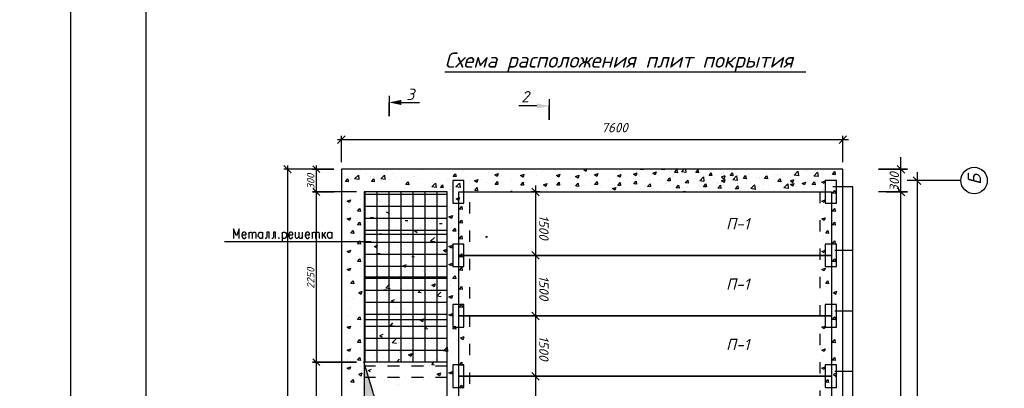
# Model space of a CAD drawing. Extents: x -119078 to 1619993, y 264752 to 340742.
# Tile 116 of 220: x 703426 to 729490, y 316090 to 325833. Entities that reach past the tile are written whole.
import ezdxf

# ---------------------------------------------------------------- set-up
doc = ezdxf.new("R2010")
doc.units = 0
doc.header["$MEASUREMENT"] = 0
doc.linetypes.add('ACAD_ISO03W100', pattern=[30, 12, -18])
doc.linetypes.add('CONTI', pattern=[0])
doc.layers.get('0').update_dxf_attribs({"color": 250, "linetype": 'CONTI'})
for name, color, linetype in [('PDF _Геометрия', 250, 'Continuous'), ('PDF _Сплошная заливка', 7, 'Continuous'), ('PDF _Текст', 7, 'Continuous'), ('Ярлык', 1, 'Continuous')]:
    doc.layers.add(name, color=color, linetype=linetype)
doc.styles.add('ISO', font='times.ttf')
doc.styles.add('PDF ISOCPEUR Italic', font='isocpeui.ttf')

msp = doc.modelspace()

# ---------------------------------------------------------------- linework, layer by layer
at = {"color": 0}
for p, q in [((725481.109, 321411.679), (724948.423, 321411.679)), ((725481.109, 304977.007), (725481.109, 321411.679)), ((725002.534, 319737.23), (725481.109, 319737.23)), ((725002.534, 318140.429), (725481.109, 318140.429)), ((725002.534, 316543.628), (725481.109, 316543.628))]:
    msp.add_line(p, q, dxfattribs=at)
at = {"color": 0, "lineweight": 30}
msp.add_line((715361.682, 319603.356), (724610.949, 319603.306), dxfattribs=at)
for points in [[(724911.49, 319603.356), (715050.414, 319603.356), (715050.414, 321282.757), (724911.49, 321282.757)], [(724911.49, 318006.556), (715050.414, 318006.556), (715050.414, 319603.356), (724911.49, 319603.356)], [(724911.49, 316409.755), (715050.414, 316409.755), (715050.414, 318006.556), (724911.49, 318006.556)], [(724911.49, 314812.954), (715050.414, 314812.954), (715050.414, 316409.755), (724911.49, 316409.755)]]:
    msp.add_lwpolyline(points, close=True, dxfattribs=at)
at = {"layer": 'PDF _Геометрия', "color": 7, "linetype": 'ACAD_ISO03W100', "lineweight": -3, "ltscale": 25}
for p, q in [((715340.364, 304960.778), (715340.364, 321282.757)), ((724610.96, 321282.757), (724610.871, 304960.778))]:
    msp.add_line(p, q, dxfattribs=at)
at = {"layer": 'PDF _Геометрия', "color": 7, "lineweight": -3}
msp.add_line((715340.364, 321282.757), (724610.96, 321282.757), dxfattribs=at)
at = {"layer": 'PDF _Геометрия', "lineweight": -3}
msp.add_lwpolyline([(746768.202, 297220.374), (746768.202, 326913.75), (704772.437, 326913.75), (704772.437, 297220.374)], close=True, dxfattribs=at)
at = {"layer": 'PDF _Геометрия', "lineweight": 30}
msp.add_lwpolyline([(706770.623, 326414.204), (746268.655, 326414.204), (746268.655, 297719.92), (706770.623, 297719.92)], close=True, dxfattribs=at)
at = {"layer": 'PDF _Геометрия', "color": 7, "lineweight": -3}
for points in [[(714677.369, 324455.808), (724232.252, 324455.808)], [(713206.557, 323823.285), (713206.557, 323281.404), (713206.557, 323645.481)], [(717443.887, 323730.149), (717443.887, 323188.269), (717443.887, 323552.345)], [(713528.299, 323645.481), (714010.912, 323645.481)], [(717117.912, 323552.345), (716639.533, 323552.345)], [(714739.215, 304960.778), (714739.215, 321282.757), (712542.057, 321282.757), (712542.057, 304960.778), (714739.215, 304960.778)], [(709238.801, 320050.825), (709238.801, 320300.598), (709162.599, 320122.793), (709086.397, 320300.598), (709086.397, 320050.825)], [(709306.536, 320148.194), (709420.839, 320148.194), (709420.839, 320169.361), (709412.373, 320194.762), (709399.672, 320207.462), (709382.738, 320220.163), (709353.104, 320220.163), (709336.171, 320207.462), (709315.003, 320182.062), (709306.536, 320148.194), (709306.536, 320122.793), (709315.003, 320088.926), (709336.171, 320063.525), (709353.104, 320050.825), (709382.738, 320050.825), (709399.672, 320063.525), (709420.839, 320088.926)], [(709488.575, 320220.163), (709488.575, 320050.825)], [(709488.575, 320169.361), (709513.975, 320207.462), (709535.142, 320220.163), (709552.076, 320220.163), (709573.243, 320207.462), (709581.71, 320169.361), (709581.71, 320050.825)], [(709581.71, 320169.361), (709611.344, 320207.462), (709628.278, 320220.163), (709649.445, 320220.163), (709666.379, 320207.462), (709679.08, 320169.361), (709679.08, 320050.825)], [(709856.884, 320088.926), (709839.95, 320063.525), (709818.783, 320050.825), (709793.382, 320050.825), (709772.215, 320063.525), (709763.748, 320076.226), (709755.281, 320088.926), (709742.581, 320122.793), (709742.581, 320148.194), (709755.281, 320182.062), (709772.215, 320207.462), (709793.382, 320220.163), (709818.783, 320220.163), (709839.95, 320207.462), (709856.884, 320182.062)], [(709856.884, 320220.163), (709856.884, 320050.825)], [(710030.455, 320050.825), (710030.455, 320220.163), (709971.187, 320220.163), (709971.187, 320101.626), (709962.72, 320063.525), (709945.786, 320050.825), (709924.619, 320050.825)], [(710199.793, 320050.825), (710199.793, 320220.163), (710144.758, 320220.163), (710144.758, 320101.626), (710136.291, 320063.525), (710115.124, 320050.825), (710098.19, 320050.825)], [(710373.364, 320220.163), (710373.364, 319970.389)], [(710373.364, 320182.062), (710390.298, 320207.462), (710411.465, 320220.163), (710441.099, 320220.163), (710458.033, 320207.462), (710479.2, 320182.062), (710487.667, 320148.194), (710487.667, 320122.793), (710479.2, 320088.926), (710458.033, 320063.525), (710441.099, 320050.825), (710411.465, 320050.825), (710390.298, 320063.525), (710373.364, 320088.926)], [(710542.702, 320148.194), (710657.005, 320148.194), (710657.005, 320169.361), (710648.538, 320194.762), (710640.071, 320207.462), (710618.904, 320220.163), (710593.503, 320220.163), (710572.336, 320207.462), (710555.402, 320182.062), (710542.702, 320148.194), (710542.702, 320122.793), (710555.402, 320088.926), (710572.336, 320063.525), (710593.503, 320050.825), (710618.904, 320050.825), (710640.071, 320063.525), (710657.005, 320088.926)], [(710822.109, 320101.626), (710792.475, 320063.525), (710771.308, 320050.825), (710754.374, 320050.825), (710733.207, 320063.525), (710724.74, 320101.626), (710724.74, 320220.163)], [(710915.245, 320101.626), (710885.611, 320063.525), (710868.677, 320050.825), (710847.51, 320050.825), (710830.576, 320063.525), (710822.109, 320101.626), (710822.109, 320220.163)], [(710915.245, 320050.825), (710915.245, 320220.163)], [(710982.98, 320148.194), (711097.283, 320148.194), (711097.283, 320169.361), (711088.816, 320194.762), (711076.116, 320207.462), (711059.182, 320220.163), (711029.548, 320220.163), (711012.614, 320207.462), (710991.447, 320182.062), (710982.98, 320148.194), (710982.98, 320122.793), (710991.447, 320088.926), (711012.614, 320063.525), (711029.548, 320050.825), (711059.182, 320050.825), (711076.116, 320063.525), (711097.283, 320088.926)], [(711165.018, 320220.163), (711165.018, 320050.825)], [(711165.018, 320169.361), (711190.419, 320207.462), (711211.586, 320220.163), (711228.52, 320220.163), (711249.687, 320207.462), (711258.154, 320169.361), (711258.154, 320050.825)], [(711258.154, 320169.361), (711287.788, 320207.462), (711304.722, 320220.163), (711325.889, 320220.163), (711342.823, 320207.462), (711355.523, 320169.361), (711355.523, 320050.825)], [(711431.725, 320220.163), (711431.725, 320050.825)], [(711524.861, 320220.163), (711431.725, 320101.626)], [(711469.826, 320148.194), (711533.328, 320050.825)], [(711685.732, 320088.926), (711668.798, 320063.525), (711647.631, 320050.825), (711622.23, 320050.825), (711601.063, 320063.525), (711592.596, 320076.226), (711584.129, 320088.926), (711571.429, 320122.793), (711571.429, 320148.194), (711584.129, 320182.062), (711601.063, 320207.462), (711622.23, 320220.163), (711647.631, 320220.163), (711668.798, 320207.462), (711685.732, 320182.062)], [(711685.732, 320220.163), (711685.732, 320050.825)], [(712537.824, 320160.894), (714739.215, 320160.894)], [(712732.562, 319961.923), (708851.885, 319961.923)], [(712537.824, 319034.798), (714739.215, 319034.798)], [(712537.824, 317908.702), (714739.215, 317908.702)], [(712537.824, 314763.254), (714739.215, 314763.254), (713003.503, 315245.866), (712537.824, 316786.84), (714739.215, 316786.84)], [(712537.824, 316685.237), (712842.632, 316685.237)], [(713003.503, 316685.237), (713003.503, 316685.237)], [(713160.14, 316685.237), (713477.649, 316685.237)], [(713638.519, 316685.237), (713638.519, 316685.237)], [(713795.157, 316685.237), (714112.665, 316685.237)], [(714273.536, 316685.237), (714273.536, 316685.237)], [(714430.173, 316685.237), (714739.215, 316685.237)], [(712537.824, 316384.663), (712842.632, 316384.663)], [(713003.503, 316384.663), (713003.503, 316384.663)], [(713160.14, 316384.663), (713477.649, 316384.663)], [(713638.519, 316384.663), (713638.519, 316384.663)], [(713795.157, 316384.663), (714112.665, 316384.663)], [(714273.536, 316384.663), (714273.536, 316384.663)], [(714430.173, 316384.663), (714739.215, 316384.663)]]:
    msp.add_lwpolyline(points, dxfattribs=at)
at = {"layer": 'PDF _Геометрия', "color": 251, "lineweight": -3, "true_color": 0x535353}
for points in [[(712038.278, 322765.01), (711839.306, 322561.805)], [(711940.908, 322066.492), (711940.908, 322765.01)], [(725114.74, 322561.805), (725313.711, 322765.01)], [(725212.109, 322066.492), (725212.109, 322765.01)], [(711839.306, 322663.407), (725366.955, 322663.407)], [(726752.641, 304562.835), (726752.641, 322200.737)], [(710615.84, 321782.303), (710416.869, 321981.275)], [(710518.471, 321981.275), (710518.471, 304262.26)], [(711369.393, 321790.77), (711187.355, 321968.575)], [(711280.491, 321181.154), (711280.491, 321981.275)], [(726854.244, 321778.07), (726651.039, 321977.042)], [(726752.641, 321176.921), (726752.641, 321977.042)], [(711178.888, 321879.673), (711741.937, 321879.673), (710416.869, 321879.673)], [(726156.73, 321877.556), (726922.983, 321877.556), (726156.73, 321877.556)], [(727080.465, 321678.584), (727279.437, 321479.612)], [(727179.951, 321802.034), (727179.951, 304562.835)], [(711280.491, 316681.004), (711280.491, 321380.126)], [(717079.623, 321450.316), (717079.623, 304859.176)], [(712343.086, 321278.524), (711178.888, 321278.524), (711741.937, 321278.524)], [(726361.295, 321282.757), (726922.984, 321282.757), (726156.73, 321282.757)], [(711280.491, 314661.651), (711280.491, 316879.975)]]:
    msp.add_lwpolyline(points, dxfattribs=at)
at = {"layer": 'PDF _Геометрия', "color": 7, "lineweight": -3}
for points in [[(711940.908, 321879.673), (711940.908, 304363.863), (714739.215, 304363.863), (714739.215, 304363.863), (725212.109, 304363.863), (725212.109, 321879.673)], [(715185.818, 320984.299), (715185.818, 321581.215), (714889.477, 321581.215), (714889.477, 320984.299)], [(725046.894, 320984.299), (725046.894, 321581.215), (724750.553, 321581.215), (724750.553, 320984.299)], [(710288.695, 320076.226), (710275.995, 320063.525), (710288.695, 320050.825), (710297.162, 320063.525)], [(715185.818, 319304.899), (715185.818, 319901.814), (714889.477, 319901.814), (714889.477, 319304.899)], [(725046.894, 319304.899), (725046.894, 319901.814), (724750.553, 319901.814), (724750.553, 319304.899)], [(715185.818, 317708.098), (715185.818, 318305.013), (714889.477, 318305.013), (714889.477, 317708.098)], [(725046.894, 317708.098), (725046.894, 318305.013), (724750.553, 318305.013), (724750.553, 317708.098)], [(715185.818, 316111.297), (715185.818, 316708.213), (714889.477, 316708.213), (714889.477, 316111.297)], [(725046.894, 316111.297), (725046.894, 316708.213), (724750.553, 316708.213), (724750.553, 316111.297)]]:
    msp.add_lwpolyline(points, close=True, dxfattribs=at)
at = {"layer": 'PDF _Геометрия', "color": 8, "lineweight": -3, "true_color": 0x767676}
for points in [[(712022.309, 321689.168), (712022.309, 321689.168)], [(712128.145, 321549.464), (712051.943, 321557.931), (712111.211, 321629.899), (712123.911, 321549.464)], [(712115.444, 321697.635), (712115.444, 321697.635)], [(712407.552, 321604.499), (712293.249, 321625.666), (712390.618, 321727.269), (712403.319, 321604.499)], [(712393.887, 321723.035), (712393.887, 321723.035)], [(712445.653, 321850.038), (712445.653, 321850.038)], [(712593.824, 321761.136), (712593.824, 321761.136)], [(712699.66, 321663.767), (712699.66, 321663.767)], [(712711.395, 321689.168), (712711.395, 321689.168)], [(712817.231, 321549.464), (712741.029, 321557.931), (712800.298, 321629.899), (712812.998, 321549.464)], [(712804.531, 321697.635), (712804.531, 321697.635)], [(713096.639, 321604.499), (712982.336, 321625.666), (713079.705, 321727.269), (713092.405, 321604.499)], [(713134.74, 321850.038), (713134.74, 321850.038)], [(713282.91, 321761.136), (713282.91, 321761.136)], [(713388.746, 321663.767), (713388.746, 321663.767)], [(713850.192, 321676.467), (713850.192, 321676.467)], [(714066.097, 321634.133), (714066.097, 321634.133)], [(714087.265, 321866.972), (714087.265, 321866.972)], [(714510.609, 321769.603), (714510.609, 321769.603)], [(714959.917, 321759.969), (714976.85, 321683.767), (714900.648, 321688), (714964.15, 321759.969)], [(715099.058, 321659.534), (715099.058, 321659.534)], [(715162.559, 321858.505), (715162.559, 321858.505)], [(715839.91, 321786.537), (715839.91, 321786.537)], [(716153.185, 321680.701), (716153.185, 321680.701)], [(716953.306, 321786.537), (716953.306, 321786.537)], [(717101.477, 321701.868), (717101.477, 321701.868)], [(717270.814, 321828.871), (717270.814, 321828.871)], [(717740.727, 321782.303), (717740.727, 321782.303)], [(718358.809, 321875.439), (718422.311, 321833.105), (718435.011, 321879.673)], [(719493.372, 321663.767), (719493.372, 321663.767)], [(719662.064, 321837.338), (719662.064, 321837.338)], [(719679.644, 321625.666), (719679.644, 321625.666)], [(719823.581, 321706.101), (719823.581, 321706.101)], [(719831.402, 321680.701), (719831.402, 321680.701)], [(719925.184, 321879.673), (719925.184, 321866.972), (719848.982, 321875.439), (719853.215, 321879.673)], [(719865.269, 321782.303), (719865.269, 321782.303)], [(720141.089, 321748.436), (720141.089, 321748.436)], [(720148.91, 321723.035), (720148.91, 321723.035)], [(720183.424, 321778.07), (720272.326, 321811.937), (720246.925, 321731.502), (720183.424, 321773.837)], [(720234.225, 321795.004), (720234.225, 321795.004)], [(720340.061, 321723.035), (720340.061, 321723.035)], [(720483.352, 321879.673), (720487.585, 321866.972), (720411.383, 321875.439), (720415.617, 321879.673)], [(720517.219, 321875.439), (720517.219, 321875.439)], [(720619.469, 321811.937), (720619.469, 321811.937)], [(720631.522, 321786.537), (720631.522, 321786.537)], [(720687.204, 321850.038), (720687.204, 321850.038)], [(720707.724, 321684.934), (720707.724, 321684.934)], [(720839.608, 321786.537), (720763.406, 321795.004), (720822.674, 321866.972), (720835.374, 321786.537)], [(721047.046, 321879.673), (721059.747, 321790.77), (720945.444, 321811.937), (721013.179, 321879.673)], [(720992.012, 321811.937), (720992.012, 321811.937)], [(721279.886, 321642.6), (721279.886, 321642.6)], [(721380.842, 321866.972), (721397.776, 321786.537), (721321.574, 321795.004), (721385.075, 321866.972)], [(721368.788, 321820.404), (721368.788, 321820.404)], [(721448.577, 321811.937), (721448.577, 321811.937)], [(721799.953, 321625.666), (721799.953, 321625.666)], [(722008.038, 321676.467), (722096.94, 321710.335)], [(722008.038, 321672.234), (722071.54, 321629.899), (722096.94, 321706.101)], [(722016.505, 321769.603), (722016.505, 321769.603)], [(722046.139, 321795.004), (722046.139, 321795.004)], [(722456.137, 321718.802), (722456.137, 321718.802)], [(722689.623, 321625.666), (722689.623, 321625.666)], [(722723.49, 321765.37), (722723.49, 321765.37)], [(722930.929, 321655.3), (722930.929, 321655.3)], [(723007.131, 321668), (723007.131, 321668)], [(723019.185, 321642.6), (723019.185, 321642.6)], [(723095.387, 321799.237), (723095.387, 321799.237)], [(723400.841, 321735.736), (723400.841, 321735.736)], [(723489.744, 321731.502), (723489.744, 321731.502)], [(723553.245, 321629.899), (723570.179, 321549.464), (723493.977, 321557.931), (723557.479, 321629.899)], [(723497.564, 321706.101), (723497.564, 321706.101)], [(723570.179, 321735.736), (723570.179, 321735.736)], [(724078.192, 321706.101), (724078.192, 321706.101)], [(724230.596, 321833.105), (724230.596, 321833.105)], [(724289.864, 321837.338), (724289.864, 321837.338)], [(724488.836, 321850.038), (724488.836, 321850.038)], [(724682.928, 321800.115), (724682.928, 321800.115)], [(724712.562, 321855.15), (724712.562, 321855.15)], [(725017.37, 321736.613), (724941.168, 321745.08), (725000.437, 321817.049), (725013.137, 321736.613)], [(724953.869, 321804.348), (724953.869, 321804.348)], [(713210.942, 321596.032), (713210.942, 321596.032)], [(713621.586, 321405.527), (713621.586, 321405.527)], [(713752.822, 321363.192), (713752.822, 321363.192)], [(714070.331, 321405.527), (714070.331, 321405.527)], [(714358.205, 321532.53), (714358.205, 321532.53)], [(714552.943, 321469.029), (714552.943, 321469.029)], [(714620.678, 321469.029), (714637.612, 321392.827), (714561.41, 321397.06), (714624.912, 321469.029)], [(714743.448, 321604.499), (714743.448, 321604.499)], [(715353.064, 321574.865), (715353.064, 321574.865)], [(715425.033, 321574.865), (715425.033, 321574.865)], [(715670.573, 321617.199), (715670.573, 321617.199)], [(715789.109, 321519.83), (715789.109, 321519.83)], [(716102.384, 321549.464), (716102.384, 321549.464)], [(716449.526, 321612.966), (716449.526, 321612.966)], [(716779.735, 321519.83), (716779.735, 321519.83)], [(717418.985, 321388.593), (717418.985, 321388.593)], [(717457.086, 321490.196), (717457.086, 321490.196)], [(717728.026, 321363.192), (717728.026, 321363.192)], [(718011.667, 321409.76), (718011.667, 321409.76)], [(718134.437, 321460.562), (718134.437, 321460.562)], [(718219.106, 321494.429), (718219.106, 321494.429)], [(718388.444, 321456.328), (718388.444, 321456.328)], [(718540.848, 321536.764), (718540.848, 321536.764)], [(718752.52, 321536.764), (718752.52, 321536.764)], [(718811.788, 321435.161), (718811.788, 321435.161)], [(719019.227, 321600.265), (719019.227, 321600.265)], [(719040.394, 321545.231), (719040.394, 321545.231)], [(719489.139, 321405.527), (719489.139, 321405.527)], [(719717.099, 321621.433), (719717.099, 321621.433)], [(719798.18, 321388.593), (719798.18, 321388.593)], [(719848.335, 321363.192), (719848.335, 321363.192)], [(719966.872, 321557.931), (719966.872, 321557.931)], [(719983.806, 321452.095), (719983.806, 321452.095)], [(720170.723, 321375.893), (720170.723, 321375.893)], [(720394.45, 321591.798), (720394.45, 321591.798)], [(720500.286, 321452.095), (720500.286, 321452.095)], [(720539.033, 321515.596), (720539.033, 321515.596)], [(720665.39, 321422.461), (720665.39, 321422.461)], [(720975.078, 321388.593), (720975.078, 321388.593)], [(721076.034, 321562.164), (721076.034, 321562.164)], [(721089.381, 321418.227), (721089.381, 321418.227)], [(721097.201, 321388.593), (721097.201, 321388.593)], [(721143.769, 321532.53), (721143.769, 321532.53)], [(721342.741, 321392.827), (721342.741, 321392.827)], [(721406.889, 321460.562), (721406.889, 321460.562)], [(721418.943, 321430.928), (721418.943, 321430.928)], [(721618.561, 321469.029), (721618.561, 321469.029)], [(721753.385, 321536.764), (721753.385, 321536.764)], [(721889.502, 321524.063), (721889.502, 321524.063)], [(721897.322, 321494.429), (721897.322, 321494.429)], [(721935.423, 321367.426), (721935.423, 321367.426)], [(722020.092, 321363.192), (722020.092, 321363.192)], [(722278.979, 321566.398), (722278.979, 321566.398)], [(722430.736, 321507.13), (722430.736, 321507.13)], [(722672.042, 321494.429), (722672.042, 321494.429)], [(722701.677, 321600.265), (722701.677, 321600.265)], [(723078.453, 321375.893), (723078.453, 321375.893)], [(723108.087, 321477.495), (723108.087, 321477.495)], [(723244.204, 321452.095), (723244.204, 321452.095)], [(723412.895, 321621.433), (723412.895, 321621.433)], [(723738.87, 321469.029), (723738.87, 321469.029)], [(723785.438, 321447.861), (723785.438, 321447.861)], [(723832.653, 321574.865), (723921.555, 321608.732)], [(723832.653, 321570.631), (723896.154, 321528.297), (723921.555, 321604.499)], [(723985.057, 321579.098), (723985.057, 321579.098)], [(724213.662, 321409.76), (724213.662, 321409.76)], [(724272.931, 321380.126), (724272.931, 321380.126)], [(724712.562, 321380.268), (724712.562, 321380.268)], [(724754.897, 321575.006), (724754.897, 321575.006)], [(725017.37, 321575.742), (725017.37, 321575.742)], [(725207.875, 321619.456), (725207.875, 321619.456)], [(712191.646, 321278.524), (712191.646, 321278.524)], [(714739.215, 321215.022), (712537.824, 321215.022)], [(712571.692, 316786.84), (712571.692, 317908.702), (712571.692, 319034.798), (712571.692, 320160.894), (712571.692, 321282.757)], [(712639.427, 321117.653), (712639.427, 321117.653)], [(712880.733, 321278.524), (712880.733, 321278.524)], [(712889.2, 316786.84), (712889.2, 317908.702), (712889.2, 319034.798), (712889.2, 320160.894), (712889.2, 321282.757)], [(713206.708, 316786.84), (713206.708, 317908.702), (713206.708, 319034.798), (713206.708, 320160.894), (713206.708, 321282.757)], [(713524.216, 316786.84), (713524.216, 317908.702), (713524.216, 319034.798), (713524.216, 320160.894), (713524.216, 321282.757)], [(713841.725, 316786.84), (713841.725, 317908.702), (713841.725, 319034.798), (713841.725, 320160.894), (713841.725, 321282.757)], [(714159.233, 316786.84), (714159.233, 317908.702), (714159.233, 319034.798), (714159.233, 320160.894), (714159.233, 321282.757)], [(714476.741, 316786.84), (714476.741, 317908.702), (714476.741, 319034.798), (714476.741, 320160.894), (714476.741, 321282.757)], [(714493.675, 321346.259), (714493.675, 321346.259)], [(714811.183, 321352.901), (714811.183, 321352.901)], [(714840.818, 321353.346), (714840.818, 321353.346)], [(715069.58, 321127.793), (715069.58, 321127.793)], [(715332.054, 321128.529), (715332.054, 321128.529)], [(716415.659, 321278.524), (716445.293, 321312.391), (716449.526, 321278.524)], [(716618.864, 321286.99), (716618.864, 321286.99)], [(716936.372, 321329.325), (716936.372, 321329.325)], [(717084.543, 321278.524), (717084.543, 321278.524)], [(717270.814, 321282.757), (717270.814, 321282.757)], [(720285.026, 321312.391), (720285.026, 321312.391)], [(720297.08, 321282.757), (720297.08, 321282.757)], [(720323.127, 321299.691), (720323.127, 321299.691)], [(720848.075, 321346.259), (720848.075, 321346.259)], [(720975.078, 321278.524), (721030.113, 321299.691), (721021.646, 321278.524)], [(721525.426, 321320.858), (721525.426, 321320.858)], [(722202.777, 321291.224), (722202.777, 321291.224)], [(722439.203, 321295.457), (722439.203, 321295.457)], [(722503.351, 321325.091), (722503.351, 321325.091)], [(722697.443, 321333.558), (722697.443, 321333.558)], [(723374.794, 321308.158), (723374.794, 321308.158)], [(723557.479, 321312.391), (723557.479, 321312.391)], [(723955.422, 321337.792), (723955.422, 321337.792)], [(724682.928, 321325.233), (724682.928, 321325.233)], [(724682.928, 321298.257), (724682.928, 321298.257)], [(724712.562, 321353.292), (724712.562, 321353.292)], [(725017.37, 321234.756), (724941.168, 321243.223), (725000.437, 321315.191), (725013.137, 321234.756)], [(724953.869, 321329.467), (724953.869, 321329.467)], [(724953.869, 321302.491), (724953.869, 321302.491)], [(725207.875, 321117.599), (725207.875, 321117.599)], [(712144.114, 320878.464), (712144.114, 320878.464)], [(712186.448, 321073.203), (712186.448, 321073.203)], [(712448.922, 321073.939), (712448.922, 321073.939)], [(714739.215, 320897.514), (712537.824, 320897.514)], [(712940.001, 321020.284), (712940.001, 321020.284)], [(713206.708, 320850.946), (713206.708, 320850.946)], [(713215.175, 320872.113), (713215.175, 320872.113)], [(713536.917, 320914.447), (713536.917, 320914.447)], [(714015.296, 320973.716), (714015.296, 320973.716)], [(714811.183, 320878.02), (714811.183, 320878.02)], [(714840.818, 320933.054), (714840.818, 320933.054)], [(715145.625, 320814.518), (715069.424, 320822.985), (715128.692, 320894.953), (715141.392, 320814.518)], [(715082.124, 320882.253), (715082.124, 320882.253)], [(724712.562, 320878.411), (724712.562, 320878.411)], [(724754.897, 321073.149), (724754.897, 321073.149)], [(725017.37, 321100.861), (725017.37, 321100.861)], [(725017.37, 321073.885), (725017.37, 321073.885)], [(712114.48, 320823.43), (712114.48, 320823.43)], [(712448.922, 320759.928), (712372.72, 320768.395), (712431.988, 320840.363), (712444.688, 320759.928)], [(712385.42, 320827.663), (712385.42, 320827.663)], [(712448.922, 320599.057), (712448.922, 320599.057)], [(712715.629, 320609.639), (712791.831, 320601.173)], [(713130.506, 320757.81), (713194.008, 320715.476)], [(715145.625, 320653.647), (715145.625, 320653.647)], [(724682.928, 320823.376), (724682.928, 320823.376)], [(725017.37, 320759.874), (724941.168, 320768.341), (725000.437, 320840.31), (725013.137, 320759.874)], [(724953.869, 320827.609), (724953.869, 320827.609)], [(725017.37, 320599.003), (725017.37, 320599.003)], [(712097.546, 320400.085), (712097.546, 320400.085)], [(712448.922, 320401.949), (712372.72, 320410.416), (712431.988, 320482.384), (712444.688, 320401.949)], [(712385.42, 320469.684), (712385.42, 320469.684)], [(714739.215, 320580.005), (712537.824, 320580.005)], [(712626.726, 320529.204), (712626.726, 320529.204)], [(712690.228, 320376.8), (712690.228, 320376.8)], [(712884.966, 320368.333), (712884.966, 320368.333)], [(713202.475, 320410.668), (713202.475, 320410.668)], [(713367.579, 320347.166), (713367.579, 320347.166)], [(713625.819, 320529.204), (713702.021, 320520.737)], [(713680.854, 320474.169), (713680.854, 320474.169)], [(714485.208, 320580.005), (714485.208, 320580.005)], [(714536.01, 320448.769), (714612.212, 320444.535)], [(714794.25, 320454.675), (714794.25, 320454.675)], [(715145.625, 320456.539), (715069.424, 320465.006), (715128.692, 320536.974), (715141.392, 320456.539)], [(715082.124, 320524.274), (715082.124, 320524.274)], [(724665.995, 320400.032), (724665.995, 320400.032)], [(725017.37, 320401.895), (724941.168, 320410.362), (725000.437, 320482.331), (725013.137, 320401.895)], [(724953.869, 320469.63), (724953.869, 320469.63)], [(712144.114, 320133.383), (712144.114, 320133.383)], [(712254.183, 320260.386), (712271.117, 320184.184), (712194.915, 320188.418), (712254.183, 320264.62)], [(712199.148, 320103.749), (712199.148, 320103.749)], [(714739.215, 320262.497), (712537.824, 320262.497)], [(712931.534, 320249.797), (712931.534, 320249.797)], [(712948.468, 320182.062), (713062.771, 320165.128)], [(713951.794, 320203.229), (713888.293, 320245.563), (713977.195, 320279.431)], [(714044.93, 320317.532), (714044.93, 320317.532)], [(714150.766, 320080.459), (714150.766, 320080.459)], [(714248.135, 320084.692), (714248.135, 320084.692)], [(714417.473, 319957.689), (714303.17, 319974.623), (714404.773, 320076.226)], [(714468.274, 320122.793), (714468.274, 320122.793)], [(714811.183, 320098.311), (714811.183, 320098.311)], [(714950.887, 320314.977), (714967.821, 320238.775), (714891.619, 320243.008), (714950.887, 320319.21)], [(715145.625, 320034.809), (715069.424, 320043.276), (715128.692, 320115.245), (715141.392, 320034.809)], [(715082.124, 320102.545), (715082.124, 320102.545)], [(715763.708, 320078.524), (715793.342, 320108.158), (715793.342, 320078.524)], [(724712.562, 320133.329), (724712.562, 320133.329)], [(724822.632, 320260.333), (724839.566, 320184.131), (724763.364, 320188.364), (724822.632, 320264.566)], [(724767.597, 320103.695), (724767.597, 320103.695)], [(712114.48, 319967.022), (712114.48, 319967.022)], [(712144.114, 320022.056), (712144.114, 320022.056)], [(712448.922, 319903.52), (712372.72, 319911.987), (712431.988, 319983.955), (712444.688, 319903.52)], [(712385.42, 319971.255), (712385.42, 319971.255)], [(714739.215, 319944.989), (712537.824, 319944.989)], [(712884.966, 319792.585), (712821.465, 319834.919), (712910.367, 319868.787)], [(712868.033, 319911.121), (712868.033, 319911.121)], [(713346.412, 319974.623), (713346.412, 319974.623)], [(713414.147, 319805.285), (713414.147, 319805.285)], [(714883.152, 319873.203), (714883.152, 319873.203)], [(715145.625, 319873.939), (715145.625, 319873.939)], [(715336.13, 319917.653), (715336.13, 319917.653)], [(724682.928, 319966.968), (724682.928, 319966.968)], [(724712.562, 320022.003), (724712.562, 320022.003)], [(725017.37, 319903.466), (724941.168, 319911.933), (725000.437, 319983.902), (725013.137, 319903.466)], [(724953.869, 319971.201), (724953.869, 319971.201)], [(712144.114, 319547.175), (712144.114, 319547.175)], [(712186.448, 319741.913), (712186.448, 319741.913)], [(712448.922, 319742.649), (712448.922, 319742.649)], [(714739.215, 319627.48), (712537.824, 319627.48)], [(712673.294, 319678.282), (712673.294, 319678.282)], [(712707.162, 319555.512), (712707.162, 319555.512)], [(712889.2, 319652.881), (712965.402, 319648.648)], [(713117.806, 319695.216), (713117.806, 319695.216)], [(713575.018, 319568.212), (713575.018, 319568.212)], [(713795.157, 319669.815), (713795.157, 319669.815)], [(713803.624, 319572.446), (713879.826, 319568.212)], [(713816.324, 319576.679), (713816.324, 319576.679)], [(714133.832, 319619.014), (714133.832, 319619.014)], [(714231.202, 319661.348), (714231.202, 319661.348)], [(714476.741, 319640.181), (714476.741, 319640.181)], [(714616.445, 319682.515), (714616.445, 319682.515)], [(714811.183, 319623.43), (714811.183, 319623.43)], [(714840.818, 319678.464), (714840.818, 319678.464)], [(715145.625, 319559.928), (715069.424, 319568.395), (715128.692, 319640.363), (715141.392, 319559.928)], [(715082.124, 319627.663), (715082.124, 319627.663)], [(724712.562, 319547.121), (724712.562, 319547.121)], [(724754.897, 319741.86), (724754.897, 319741.86)], [(725017.37, 319742.595), (725017.37, 319742.595)], [(712114.48, 319492.14), (712114.48, 319492.14)], [(712448.922, 319428.638), (712372.72, 319437.105), (712431.988, 319509.074), (712444.688, 319428.638)], [(712385.42, 319496.373), (712385.42, 319496.373)], [(714739.215, 319309.972), (712537.824, 319309.972)], [(713011.97, 319475.077), (713011.97, 319475.077)], [(713384.513, 319525.878), (713384.513, 319525.878)], [(713642.753, 319280.338), (713579.251, 319326.906), (713668.154, 319360.774)], [(714066.097, 319496.244), (714066.097, 319496.244)], [(715145.625, 319201.949), (715069.424, 319210.416), (715128.692, 319282.384), (715141.392, 319201.949)], [(715145.625, 319399.057), (715145.625, 319399.057)], [(724682.928, 319492.086), (724682.928, 319492.086)], [(725017.37, 319428.585), (724941.168, 319437.052), (725000.437, 319509.02), (725013.137, 319428.585)], [(724953.869, 319496.32), (724953.869, 319496.32)], [(712097.546, 319068.796), (712097.546, 319068.796)], [(712448.922, 319267.767), (712448.922, 319267.767)], [(712868.033, 319051.732), (712868.033, 319051.732)], [(712914.601, 319064.432), (712914.601, 319064.432)], [(713363.346, 319047.499), (713363.346, 319047.499)], [(713481.882, 319077.133), (713481.882, 319077.133)], [(713545.384, 319022.098), (713545.384, 319022.098)], [(713558.084, 319144.868), (713558.084, 319144.868)], [(713799.39, 319119.467), (713799.39, 319119.467)], [(714104.198, 319174.502), (714104.198, 319174.502)], [(714218.501, 319242.237), (714218.501, 319242.237)], [(714282.003, 319182.969), (714282.003, 319182.969)], [(714794.25, 319200.085), (714794.25, 319200.085)], [(714950.887, 319060.386), (714967.821, 318984.184), (714891.619, 318988.418), (714950.887, 319064.62)], [(715082.124, 319269.684), (715082.124, 319269.684)], [(724665.995, 319068.742), (724665.995, 319068.742)], [(725017.37, 319267.714), (725017.37, 319267.714)], [(712144.114, 318802.093), (712144.114, 318802.093)], [(712254.183, 318929.097), (712271.117, 318852.895), (712194.915, 318857.128), (712254.183, 318933.33)], [(712199.148, 318772.459), (712199.148, 318772.459)], [(714739.215, 318992.464), (712537.824, 318992.464)], [(713232.109, 318717.29), (713117.806, 318734.224), (713215.175, 318840.06)], [(713668.154, 318768.091), (713668.154, 318768.091)], [(714201.567, 318818.893), (714201.567, 318818.893)], [(714222.735, 318992.464), (714222.735, 318992.464)], [(714409.006, 318895.095), (714409.006, 318895.095)], [(714811.183, 318767.022), (714811.183, 318767.022)], [(714840.818, 318933.383), (714840.818, 318933.383)], [(714840.818, 318822.056), (714840.818, 318822.056)], [(714895.852, 318903.749), (714895.852, 318903.749)], [(715145.625, 318703.52), (715069.424, 318711.987), (715128.692, 318783.955), (715141.392, 318703.52)], [(715082.124, 318771.255), (715082.124, 318771.255)], [(724712.562, 318802.04), (724712.562, 318802.04)], [(724822.632, 318929.043), (724839.566, 318852.841), (724763.364, 318857.075), (724822.632, 318933.277)], [(724767.597, 318772.406), (724767.597, 318772.406)], [(712402.354, 318624.289), (712491.256, 318658.156)], [(712402.354, 318620.055), (712465.855, 318577.721), (712491.256, 318653.923)], [(712520.89, 318713.191), (712520.89, 318713.191)], [(714739.215, 318674.956), (712537.824, 318674.956)], [(712635.193, 318607.355), (712635.193, 318607.355)], [(712901.9, 318641.088), (712901.9, 318641.088)], [(712927.301, 318641.088), (712927.301, 318641.088)], [(713067.005, 318696.123), (713143.206, 318691.889)], [(713147.44, 318577.586), (713147.44, 318577.586)], [(713464.948, 318619.921), (713464.948, 318619.921)], [(713541.15, 318721.523), (713541.15, 318721.523)], [(713947.561, 318683.423), (713947.561, 318683.423)], [(714053.397, 318611.454), (713977.195, 318619.921), (714040.697, 318691.889)], [(714586.811, 318509.851), (714472.508, 318526.785), (714569.877, 318628.388)], [(714883.152, 318541.913), (714883.152, 318541.913)], [(715145.625, 318542.649), (715145.625, 318542.649)], [(724970.803, 318624.235), (725059.705, 318658.103)], [(724970.803, 318620.002), (725034.304, 318577.667), (725059.705, 318653.869)], [(725089.339, 318713.137), (725089.339, 318713.137)], [(725203.642, 318607.301), (725203.642, 318607.301)], [(712127.18, 318382.982), (712127.18, 318382.982)], [(712224.549, 318467.651), (712224.549, 318467.651)], [(714739.215, 318357.447), (712537.824, 318357.447)], [(713333.711, 318361.681), (713270.21, 318404.015), (713359.112, 318437.883)], [(713295.61, 318374.381), (713295.61, 318374.381)], [(713528.45, 318298.179), (713528.45, 318298.179)], [(713972.962, 318344.747), (713972.962, 318344.747)], [(714150.766, 318323.58), (714150.766, 318323.58)], [(714184.634, 318395.548), (714184.634, 318395.548)], [(714413.24, 318285.479), (714413.24, 318285.479)], [(714654.546, 318315.113), (714654.546, 318315.113)], [(714811.183, 318292.14), (714811.183, 318292.14)], [(714840.818, 318347.175), (714840.818, 318347.175)], [(715145.625, 318228.638), (715069.424, 318237.105), (715128.692, 318309.074), (715141.392, 318228.638)], [(715082.124, 318296.373), (715082.124, 318296.373)], [(724695.629, 318382.929), (724695.629, 318382.929)], [(724792.998, 318467.598), (724792.998, 318467.598)], [(712144.114, 318014.673), (712144.114, 318014.673)], [(712186.448, 318209.411), (712186.448, 318209.411)], [(712448.922, 317896.136), (712372.72, 317904.603), (712431.988, 317976.572), (712444.688, 317896.136)], [(714739.215, 318039.939), (712537.824, 318039.939)], [(712812.998, 318078.04), (712812.998, 318078.04)], [(712884.966, 318230.444), (712884.966, 318230.444)], [(712884.966, 318217.744), (712884.966, 318217.744)], [(713130.506, 318116.141), (713130.506, 318116.141)], [(713409.913, 318196.576), (713409.913, 318196.576)], [(713566.551, 318205.043), (713566.551, 318205.043)], [(713613.119, 318179.643), (713613.119, 318179.643)], [(714243.902, 318175.409), (714243.902, 318175.409)], [(715145.625, 318067.767), (715145.625, 318067.767)], [(724712.562, 318014.619), (724712.562, 318014.619)], [(724754.897, 318209.358), (724754.897, 318209.358)], [(725017.37, 317896.083), (724941.168, 317904.55), (725000.437, 317976.518), (725013.137, 317896.083)], [(712114.48, 317959.638), (712114.48, 317959.638)], [(712385.42, 317963.872), (712385.42, 317963.872)], [(712448.922, 317735.266), (712448.922, 317735.266)], [(714739.215, 317722.431), (712537.824, 317722.431)], [(712868.033, 317794.399), (712868.033, 317794.399)], [(713045.837, 317726.664), (713045.837, 317726.664)], [(713321.011, 317735.131), (713244.809, 317743.598), (713304.077, 317815.567)], [(713511.516, 317879.068), (713511.516, 317879.068)], [(714078.798, 317785.932), (714078.798, 317785.932)], [(714231.202, 317654.696), (714155, 317663.163), (714214.268, 317735.131)], [(714171.933, 317972.204), (714171.933, 317972.204)], [(714396.306, 317828.267), (714396.306, 317828.267)], [(714794.25, 317868.796), (714794.25, 317868.796)], [(714950.887, 317729.097), (714967.821, 317652.895), (714891.619, 317657.128), (714950.887, 317733.33)], [(724682.928, 317959.584), (724682.928, 317959.584)], [(724953.869, 317963.818), (724953.869, 317963.818)], [(725017.37, 317735.212), (725017.37, 317735.212)], [(712097.546, 317536.294), (712097.546, 317536.294)], [(712796.064, 317616.595), (712796.064, 317616.595)], [(712961.168, 317485.358), (713050.071, 317519.225)], [(712961.168, 317481.124), (713024.67, 317438.79)], [(713278.677, 317680.096), (713278.677, 317680.096)], [(713494.582, 317455.724), (713494.582, 317455.724)], [(713723.188, 317701.264), (713723.188, 317701.264)], [(714099.965, 317565.793), (714099.965, 317565.793)], [(714155, 317548.86), (714155, 317548.86)], [(714400.539, 317671.629), (714400.539, 317671.629)], [(714840.818, 317602.093), (714840.818, 317602.093)], [(714895.852, 317572.459), (714895.852, 317572.459)], [(715099.058, 317424.289), (715187.96, 317458.156)], [(715099.058, 317420.055), (715162.559, 317377.721), (715187.96, 317453.923)], [(715217.594, 317513.191), (715217.594, 317513.191)], [(724665.995, 317536.24), (724665.995, 317536.24)], [(712114.48, 317358.442), (712114.48, 317358.442)], [(712144.114, 317413.477), (712144.114, 317413.477)], [(712448.922, 317294.94), (712372.72, 317303.407), (712431.988, 317375.376), (712444.688, 317294.94)], [(712385.42, 317362.675), (712385.42, 317362.675)], [(714739.215, 317404.922), (712537.824, 317404.922)], [(712855.332, 317371.055), (712855.332, 317371.055)], [(713397.213, 317269.452), (713287.144, 317290.619), (713384.513, 317392.222)], [(713359.112, 317438.79), (713359.112, 317438.79)], [(713744.356, 317286.386), (713744.356, 317286.386)], [(714066.097, 317328.72), (714066.097, 317328.72)], [(714404.773, 317286.386), (714404.773, 317286.386)], [(714544.476, 317392.222), (714544.476, 317392.222)], [(714921.253, 317267.651), (714921.253, 317267.651)], [(715331.897, 317407.355), (715331.897, 317407.355)], [(724682.928, 317358.388), (724682.928, 317358.388)], [(724712.562, 317413.423), (724712.562, 317413.423)], [(725017.37, 317294.887), (724941.168, 317303.354), (725000.437, 317375.322), (725013.137, 317294.887)], [(724953.869, 317362.622), (724953.869, 317362.622)], [(712144.114, 316938.595), (712144.114, 316938.595)], [(712186.448, 317133.334), (712186.448, 317133.334)], [(712448.922, 317134.069), (712448.922, 317134.069)], [(714739.215, 317087.414), (712537.824, 317087.414)], [(712796.064, 317078.947), (712796.064, 317078.947)], [(712838.399, 316951.944), (712838.399, 316951.944)], [(712923.067, 317032.379), (712923.067, 317032.379)], [(712944.235, 317180.55), (712944.235, 317180.55)], [(713473.415, 317049.313), (713473.415, 317049.313)], [(713481.882, 317032.379), (713481.882, 317032.379)], [(713663.92, 317159.383), (713663.92, 317159.383)], [(714138.066, 317125.515), (714138.066, 317125.515)], [(714150.766, 317023.913), (714150.766, 317023.913)], [(714823.884, 317182.982), (714823.884, 317182.982)], [(714883.152, 317009.411), (714883.152, 317009.411)], [(724712.562, 316938.542), (724712.562, 316938.542)], [(724754.897, 317133.28), (724754.897, 317133.28)], [(725017.37, 317134.016), (725017.37, 317134.016)], [(712114.48, 316883.56), (712114.48, 316883.56)], [(712448.922, 316820.059), (712372.72, 316828.526), (712431.988, 316900.494), (712444.688, 316820.059)], [(712385.42, 316887.794), (712385.42, 316887.794)], [(713062.771, 316909.61), (713062.771, 316909.61)], [(713414.147, 316782.606), (713414.147, 316782.606)], [(713494.582, 316782.606), (713418.38, 316786.84), (713481.882, 316858.808)], [(713731.655, 316824.941), (713731.655, 316824.941)], [(713744.356, 316879.975), (713744.356, 316879.975)], [(714125.365, 316702.171), (714125.365, 316702.171)], [(714146.533, 316714.871), (714146.533, 316714.871)], [(714210.034, 316888.442), (714210.034, 316888.442)], [(714404.773, 316702.171), (714332.804, 316706.404), (714392.072, 316782.606)], [(714421.707, 316850.341), (714421.707, 316850.341)], [(714811.183, 316759.638), (714811.183, 316759.638)], [(714840.818, 316814.673), (714840.818, 316814.673)], [(715145.625, 316696.136), (715069.424, 316704.603), (715128.692, 316776.572), (715141.392, 316696.136)], [(715082.124, 316763.872), (715082.124, 316763.872)], [(724682.928, 316883.507), (724682.928, 316883.507)], [(725017.37, 316820.005), (724941.168, 316828.472), (725000.437, 316900.441), (725013.137, 316820.005)], [(724953.869, 316887.74), (724953.869, 316887.74)], [(712097.546, 316460.216), (712097.546, 316460.216)], [(712402.354, 316460.769), (712491.256, 316494.636)], [(712402.354, 316456.535), (712465.855, 316414.201), (712491.256, 316490.403)], [(712448.922, 316659.188), (712448.922, 316659.188)], [(712715.629, 316520.133), (712652.127, 316562.467), (712741.029, 316596.335)], [(712821.465, 316528.6), (712821.465, 316528.6)], [(713405.68, 316587.868), (713405.68, 316587.868)], [(713464.948, 316609.035), (713464.948, 316609.035)], [(714679.947, 316494.732), (714679.947, 316494.732)], [(715145.625, 316535.266), (715145.625, 316535.266)], [(724665.995, 316460.162), (724665.995, 316460.162)], [(724970.803, 316460.715), (725059.705, 316494.583)], [(724970.803, 316456.482), (725034.304, 316414.147), (725059.705, 316490.349)], [(725017.37, 316659.134), (725017.37, 316659.134)], [(712144.114, 316193.514), (712144.114, 316193.514)], [(712254.183, 316320.517), (712271.117, 316244.315), (712194.915, 316248.549), (712254.183, 316324.751)], [(712199.148, 316163.88), (712199.148, 316163.88)], [(713079.705, 316283.06), (713079.705, 316283.06)], [(713223.642, 316405.83), (713223.642, 316405.83)], [(713397.213, 316325.394), (713397.213, 316325.394)], [(713448.014, 316185.691), (713448.014, 316185.691)], [(713875.592, 316388.896), (713875.592, 316388.896)], [(713900.993, 316376.196), (713900.993, 316376.196)], [(714108.432, 316283.06), (714108.432, 316283.06)], [(714578.344, 316346.562), (714578.344, 316346.562)], [(714794.25, 316336.294), (714794.25, 316336.294)], [(714811.183, 316158.442), (714811.183, 316158.442)], [(714840.818, 316213.477), (714840.818, 316213.477)], [(715145.625, 316094.94), (715069.424, 316103.407), (715128.692, 316175.376), (715141.392, 316094.94)], [(715082.124, 316162.675), (715082.124, 316162.675)], [(724712.562, 316193.46), (724712.562, 316193.46)], [(724822.632, 316320.464), (724839.566, 316244.262), (724763.364, 316248.495), (724822.632, 316324.697)], [(724767.597, 316163.826), (724767.597, 316163.826)], [(712520.89, 316104.612), (712520.89, 316104.612)], [(712808.764, 316105.255), (712808.764, 316105.255)], [(725089.339, 316104.558), (725089.339, 316104.558)]]:
    msp.add_lwpolyline(points, dxfattribs=at)
for points in [[(716092.79, 321765.277), (716067.389, 321689.075), (716003.887, 321731.409)], [(716774.915, 321749.96), (716749.514, 321673.758), (716686.013, 321716.093)], [(717725.314, 321749.96), (717699.913, 321673.758), (717636.411, 321716.093)], [(718231.163, 321719.339), (718205.763, 321643.137), (718142.261, 321685.471)], [(718729.346, 321765.277), (718703.945, 321689.075), (718640.443, 321731.409)], [(719342.502, 321742.308), (719317.102, 321666.106), (719253.6, 321708.44)], [(719764.048, 321780.588), (719738.648, 321704.386), (719675.146, 321746.72)], [(720636.301, 321653.909), (720649.002, 321573.474), (720572.8, 321577.707)], [(721537.479, 321557.931), (721427.41, 321574.865), (721524.779, 321680.701)], [(721732.864, 321786.537), (721749.798, 321710.335), (721673.596, 321714.568)], [(722295.266, 321786.537), (722307.966, 321706.101), (722231.764, 321714.568)], [(722414.449, 321583.332), (722300.146, 321600.265), (722401.748, 321701.868)], [(722643.055, 321710.335), (722659.989, 321629.899), (722583.787, 321634.133)], [(723205.456, 321706.101), (723218.157, 321629.899), (723141.955, 321634.133)], [(724038.918, 321703.571), (723924.615, 321720.504), (724026.218, 321826.34)], [(724558.715, 321683.852), (724444.412, 321700.786), (724546.015, 321806.622)], [(713710.488, 321549.464), (713727.422, 321469.029), (713651.22, 321477.495)], [(714451.341, 321397.06), (714337.038, 321413.994), (714434.407, 321515.596)], [(715085.054, 321397.06), (714970.751, 321413.994), (715068.121, 321515.596)], [(715556.27, 321604.499), (715530.869, 321528.297), (715467.367, 321570.631)], [(715535.102, 321392.827), (715547.803, 321312.391), (715471.601, 321316.625)], [(716071.623, 321553.605), (716084.323, 321473.169), (716008.121, 321477.403)], [(716753.748, 321538.288), (716766.448, 321457.853), (716690.246, 321462.086)], [(717380.884, 321502.896), (717355.483, 321426.694), (717291.982, 321469.029)], [(717704.146, 321538.288), (717716.847, 321457.853), (717640.645, 321462.086)], [(718209.996, 321507.667), (718222.697, 321427.231), (718146.495, 321431.465)], [(718708.178, 321553.605), (718720.879, 321473.169), (718644.677, 321477.403)], [(719205.498, 321401.293), (719180.098, 321325.091), (719116.596, 321367.426)], [(719321.335, 321530.636), (719334.035, 321450.2), (719257.833, 321454.434)], [(719742.881, 321568.916), (719755.581, 321488.48), (719679.379, 321492.714)], [(720111.587, 321498.087), (720124.287, 321417.651), (720048.085, 321421.885)], [(720867.929, 321460.311), (720880.629, 321379.875), (720804.427, 321384.109)], [(721109.009, 321592.527), (721121.709, 321512.092), (721045.507, 321516.325)], [(721591.168, 321493.363), (721603.869, 321412.928), (721527.667, 321417.161)], [(721974.072, 321455.593), (721986.773, 321375.157), (721910.571, 321379.391)], [(722096.294, 321608.732), (722070.893, 321532.53), (722007.392, 321574.865)], [(722432.594, 321441.423), (722445.295, 321360.987), (722369.093, 321365.221)], [(722892.182, 321346.259), (722782.112, 321367.426), (722879.481, 321469.029)], [(723769.151, 321371.659), (723654.848, 321388.593), (723756.451, 321494.429)], [(723920.908, 321507.13), (723895.508, 321430.928), (723832.006, 321473.262)], [(724223.58, 321539.994), (724198.18, 321463.792), (724134.678, 321506.126)], [(724467.669, 321549.464), (724480.369, 321469.029), (724404.167, 321477.495)], [(724750.663, 321575.742), (724725.263, 321499.54), (724661.761, 321541.875)], [(715065.347, 321128.529), (715039.946, 321052.327), (714976.445, 321094.661)], [(712182.215, 321073.939), (712156.814, 320997.737), (712093.312, 321040.071)], [(724750.663, 321073.885), (724725.263, 320997.683), (724661.761, 321040.017)], [(712182.215, 320599.057), (712156.814, 320522.855), (712093.312, 320565.189)], [(714878.919, 320653.647), (714853.518, 320577.445), (714790.016, 320619.78)], [(724750.663, 320599.003), (724725.263, 320522.801), (724661.761, 320565.136)], [(714878.919, 319873.939), (714853.518, 319797.737), (714790.016, 319840.071)], [(712182.215, 319742.649), (712156.814, 319666.447), (712093.312, 319708.781)], [(714734.981, 319767.184), (714709.581, 319690.982), (714646.079, 319733.317)], [(724750.663, 319742.595), (724725.263, 319666.393), (724661.761, 319708.728)], [(714878.919, 319399.057), (714853.518, 319322.855), (714790.016, 319365.189)], [(712182.215, 319267.767), (712156.814, 319191.565), (712093.312, 319233.9)], [(724750.663, 319267.714), (724725.263, 319191.512), (724661.761, 319233.846)], [(714425.94, 318848.527), (714400.539, 318772.325), (714337.038, 318814.659)], [(714878.919, 318542.649), (714853.518, 318466.447), (714790.016, 318508.781)], [(714878.919, 318067.767), (714853.518, 317991.565), (714790.016, 318033.9)], [(712182.215, 317735.266), (712156.814, 317659.064), (712093.312, 317701.398)], [(714116.899, 317925.636), (714091.498, 317849.434), (714027.996, 317891.769)], [(724750.663, 317735.212), (724725.263, 317659.01), (724661.761, 317701.344)], [(712182.215, 317134.069), (712156.814, 317057.867), (712093.312, 317100.202)], [(713807.857, 317006.979), (713782.457, 316930.777), (713718.955, 316973.111)], [(714751.915, 317062.014), (714739.215, 317062.014), (714641.846, 317078.947), (714739.215, 317180.55)], [(724750.663, 317134.016), (724725.263, 317057.814), (724661.761, 317100.148)], [(712182.215, 316659.188), (712156.814, 316582.986), (712093.312, 316625.32)], [(714565.644, 316494.732), (714540.243, 316418.53), (714476.741, 316460.864)], [(714878.919, 316535.266), (714853.518, 316459.064), (714790.016, 316501.398)], [(724750.663, 316659.134), (724725.263, 316582.932), (724661.761, 316625.267)]]:
    msp.add_lwpolyline(points, close=True, dxfattribs=at)
at = {"layer": 'PDF _Геометрия', "color": 251, "lineweight": -3, "true_color": 0x535353}
for points in [[(711369.393, 321189.621), (711187.355, 321371.659)], [(716982.248, 321382.189), (717181.22, 321178.983)], [(726854.244, 321181.154), (726651.039, 321384.36)], [(716967.159, 321282.748), (717202.399, 321282.748)], [(716967.159, 319603.347), (717202.399, 319603.347)], [(716982.248, 319702.788), (717181.22, 319499.583)], [(716967.174, 318006.546), (717202.415, 318006.546)], [(716982.263, 318105.987), (717181.235, 317902.782)], [(711178.888, 316782.606), (712343.086, 316782.606)], [(711187.355, 316871.509), (711369.393, 316689.47)], [(716982.248, 316509.186), (717181.22, 316305.981)], [(716967.159, 316409.746), (717202.399, 316409.746)]]:
    msp.add_lwpolyline(points, close=True, dxfattribs=at)
at = {"layer": 'PDF _Геометрия', "color": 1, "lineweight": -3}
for points in [[(727916.157, 321579.098), (726917.064, 321579.098)], [(728341.838, 321579.098), (727173.407, 321579.098)]]:
    msp.add_lwpolyline(points, dxfattribs=at)
msp.add_circle((728691.097, 321581.215), 349.259, dxfattribs=at)
at = {"layer": 'PDF _Сплошная заливка', "lineweight": 30, "transparency": 33554559}
for points in [[(713206.557, 323645.481), (713528.299, 323713.216), (713528.299, 323577.745)], [(717443.887, 323552.345), (717117.912, 323484.61), (717117.912, 323620.08)]]:
    msp.add_solid(points, dxfattribs=at)
at = {"layer": 'PDF _Сплошная заливка', "color": 8, "lineweight": 30, "true_color": 0x767676, "transparency": 33554559}
msp.add_solid([(712537.824, 316786.84), (713003.503, 315245.866), (712537.824, 315245.866)], dxfattribs=at)

# ---------------------------------------------------------------- texts
at = {"layer": 'PDF _Текст', "lineweight": 30, "attachment_point": 7, "style": 'PDF ISOCPEUR Italic'}
for s, insert, char_height in [('Схема расположения плит покрытия', (714677.369, 324456.576), 399.96717), ('3', (713663.769, 323709.398), 299.975), ('2', (716703.034, 323647.167), 299.975), ('П-1', (722122.911, 320289.626), 299.9754), ('П-1', (722122.841, 318692.864), 299.9754), ('П-1', (722122.841, 317096.063), 299.9754)]:
    msp.add_mtext(s, dxfattribs=dict(at, insert=insert, char_height=char_height))
at = {"layer": 'PDF _Текст', "color": 251, "lineweight": 30, "true_color": 0x535353, "insert": (718824.114, 322854.962), "char_height": 249.9795, "attachment_point": 7, "style": 'PDF ISOCPEUR Italic'}
msp.add_mtext('7600', dxfattribs=at)
at = {"layer": 'PDF _Текст', "color": 251, "lineweight": 30, "true_color": 0x535353, "attachment_point": 7, "style": 'PDF ISOCPEUR Italic'}
for s, insert, char_height, rotation in [('300', (711229.69, 321346.259), 199.9836, 90), ('300', (726701.84, 321282.757), 249.9795, 90), ('1500', (717177.204, 320668.49), 249.9795, 270), ('2250', (711229.69, 318721.523), 199.9836, 90), ('1500', (717179.345, 319069.518), 249.9795, 270), ('1500', (717177.219, 317474.873), 249.9795, 270)]:
    msp.add_mtext(s, dxfattribs=dict(at, insert=insert, char_height=char_height, rotation=rotation))
at = {"layer": 'PDF _Текст', "lineweight": 30, "insert": (728871.018, 321465.49), "char_height": 349.971, "attachment_point": 7, "rotation": 90, "style": 'PDF ISOCPEUR Italic'}
msp.add_mtext('Б', dxfattribs=at)
at = {"layer": 'Ярлык', "color": 165, "lineweight": 50, "char_height": 253.56783, "attachment_point": 1, "style": 'ISO'}
for s, insert, width in [('\\pi5485.19957;{\\fISOCPEUR|b0|i1|c204|p34;\\H2.7606x;\\C167;\\c8277566;ООО  \\fISOCPEUR|b0|i1|c0|p34;"UNIVER  PRO STILE"\\fISOCPEUR|b1|i1|c204|p34;\\Q15;\\T1.25; \\fArial|b1|i0|c204|p34;\\H0.36224x;\\T1.15;   \\fArial|b0|i0|c204|p34;\\T1;          }', (-90957.556, 325671.286), 25625.47242), ('\\pi5485.19957;{\\fISOCPEUR|b0|i1|c204|p34;\\H2.7606x;\\C167;\\c8277566;ООО  \\fISOCPEUR|b0|i1|c0|p34;"UNIVER  PRO STILE"\\fISOCPEUR|b1|i1|c204|p34;\\Q15;\\T1.25; \\fArial|b1|i0|c204|p34;\\H0.36224x;\\T1.15;   \\fArial|b0|i0|c204|p34;\\T1;          }', (-41908.934, 325671.286), 25625.47242), ('{\\C167;\\c8277566;             \\P\\P\\pi6540.45083;\\fISOCPEUR|b0|i1|c204|p34;\\H0.98593x;Лицензия  \\fISOCPEUR|b0|i1|c0|p34;№ 072193 \\fISOCPEUR|b0|i1|c204|p34;от \\fISOCPEUR|b0|i1|c0|p34;3 \\fISOCPEUR|b0|i1|c204|p34;апреля \\fISOCPEUR|b0|i1|c0|p34;202\\fISOCPEUR|b0|i1|c204|p34;3г\\fISOCPEUR|b0|i1|c0|p34;. \\P\\pi2223.49782;\\fISOCPEUR|b0|i1|c204|p34;Министерство строительства и жилищно-коммунального хозяйства Республики Узбекистан}', (-89126.802, 324659.709), 19682.04146), ('{\\C167;\\c8277566;             \\P\\P\\pi6540.45083;\\fISOCPEUR|b0|i1|c204|p34;\\H0.98593x;Лицензия  \\fISOCPEUR|b0|i1|c0|p34;№ 072193 \\fISOCPEUR|b0|i1|c204|p34;от \\fISOCPEUR|b0|i1|c0|p34;3 \\fISOCPEUR|b0|i1|c204|p34;апреля \\fISOCPEUR|b0|i1|c0|p34;202\\fISOCPEUR|b0|i1|c204|p34;3г\\fISOCPEUR|b0|i1|c0|p34;. \\P\\pi2223.49782;\\fISOCPEUR|b0|i1|c204|p34;Министерство строительства и жилищно-коммунального хозяйства Республики Узбекистан}', (-40078.181, 324659.709), 19682.04146)]:
    msp.add_mtext(s, dxfattribs=dict(at, insert=insert, width=width))

doc.saveas('drawing.dxf')
